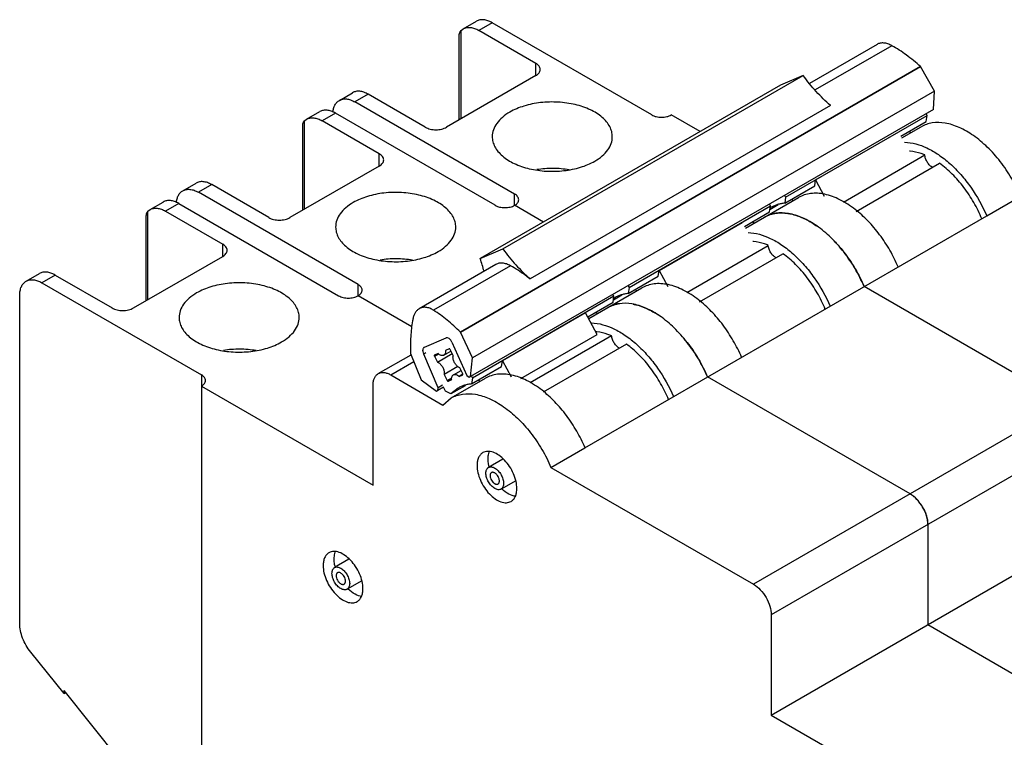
# Model space of a CAD drawing. Header units: millimetres. Extents: x 19 to 145, y 61 to 167.
# Tile 2 of 3: x 19 to 97, y 109 to 167. Entities that reach past the tile are written whole.
import ezdxf

# ---------------------------------------------------------------- set-up
doc = ezdxf.new("R2010")
doc.units = ezdxf.units.MM
doc.header["$LTSCALE"] = 14.809752
doc.layers.get('0').update_dxf_attribs({"linetype": 'CONTINUOUS'})

msp = doc.modelspace()

# ---------------------------------------------------------------- linework, layer by layer
at = {"color": 7, "linetype": 'Continuous'}
for p, q in [((54.085, 165.816), (55.146, 166.428)), ((56.396, 166.304), (55.335, 165.692)), ((69.159, 158.936), (56.396, 166.304)), ((53.774, 158.545), (53.774, 165.36)), ((53.922, 165.693), (54.085, 165.816)), ((53.922, 158.63), (53.922, 165.693)), ((59.896, 163.059), (55.335, 165.692)), ((87.171, 164.577), (81.763, 161.455)), ((88.346, 164.472), (82.21, 160.93)), ((59.896, 162.079), (59.896, 163.059)), ((53.863, 141.57), (90.644, 162.805)), ((90.65, 162.799), (53.869, 141.563)), ((90.65, 162.799), (90.642, 162.806)), ((91.763, 160.825), (90.65, 162.799)), ((59.896, 162.079), (52.754, 157.956)), ((57.263, 148.223), (81.269, 162.083)), ((81.269, 162.083), (79.454, 161.31)), ((44.186, 160.1), (45.246, 160.713)), ((46.496, 160.589), (45.436, 159.977)), ((51.057, 157.956), (46.496, 160.589)), ((91.763, 160.825), (54.842, 139.508)), ((79.454, 161.31), (55.448, 147.45)), ((91.673, 159.38), (91.763, 160.825)), ((58.199, 152.608), (45.436, 159.977)), ((41.569, 158.59), (42.63, 159.202)), ((43.88, 159.078), (42.819, 158.466)), ((56.643, 151.71), (43.88, 159.078)), ((91.673, 159.38), (54.671, 138.017)), ((83.437, 159.689), (59.431, 145.829)), ((91.169, 158.89), (91.089, 159.042)), ((41.406, 158.467), (41.569, 158.59)), ((41.406, 151.404), (41.406, 158.467)), ((47.38, 155.833), (42.819, 158.466)), ((73.029, 157.6), (70.715, 158.936)), ((79.855, 152.358), (91.169, 158.89)), ((89.079, 157.25), (91.096, 158.414)), ((91.096, 158.414), (91.169, 158.89)), ((41.259, 151.319), (41.259, 158.134)), ((82.258, 153.737), (88.905, 157.575)), ((89.156, 157.107), (90.684, 157.988)), ((89.862, 157.514), (89.7, 157.608)), ((47.38, 154.853), (47.38, 155.833)), ((84.471, 151.976), (90.983, 155.735)), ((85.501, 151.224), (92.159, 155.068)), ((47.38, 154.853), (40.239, 150.73)), ((31.67, 152.874), (32.731, 153.487)), ((82.187, 153.27), (82.258, 153.737)), ((82.258, 153.737), (82.95, 152.45)), ((33.981, 153.363), (32.92, 152.751)), ((45.683, 145.382), (32.92, 152.751)), ((38.541, 150.73), (33.981, 153.363)), ((79.783, 151.882), (82.187, 153.27)), ((29.054, 151.364), (30.114, 151.976)), ((58.199, 151.71), (58.199, 152.608)), ((76.641, 149.881), (80.89, 152.334)), ((79.775, 152.511), (79.855, 152.358)), ((79.855, 152.358), (79.783, 151.882)), ((80.446, 152.078), (80.375, 152.224)), ((95.927, 150.869), (98.649, 152.441)), ((28.89, 151.241), (29.054, 151.364)), ((28.89, 144.178), (28.89, 151.241)), ((31.364, 151.853), (30.304, 151.24)), ((30.304, 151.24), (34.865, 148.607)), ((31.364, 151.853), (44.128, 144.484)), ((60.513, 150.374), (58.199, 151.71)), ((67.339, 145.132), (78.653, 151.664)), ((76.564, 150.024), (78.581, 151.188)), ((78.653, 151.664), (78.573, 151.817)), ((78.581, 151.188), (78.653, 151.664)), ((79.269, 151.744), (78.607, 151.361)), ((28.743, 144.093), (28.743, 150.908)), ((63.809, 132.325), (95.927, 150.869)), ((69.742, 146.511), (76.389, 150.349)), ((77.346, 150.288), (77.184, 150.382)), ((34.865, 147.627), (34.865, 148.607)), ((55.448, 147.45), (57.263, 148.223)), ((71.956, 144.75), (78.467, 148.509)), ((27.723, 143.504), (34.865, 147.627)), ((72.985, 143.998), (79.643, 147.842)), ((56.695, 146.981), (50.576, 143.449)), ((57.87, 146.877), (51.716, 143.324)), ((69.671, 146.045), (69.742, 146.511)), ((69.742, 146.511), (70.434, 145.224)), ((88.84, 146.777), (88.856, 146.786)), ((19.154, 145.649), (20.215, 146.261)), ((21.465, 146.137), (20.404, 145.525)), ((21.465, 146.137), (26.026, 143.504)), ((67.267, 144.656), (69.671, 146.045)), ((20.404, 145.525), (33.168, 138.156)), ((45.683, 144.484), (45.683, 145.382)), ((64.125, 142.655), (68.375, 145.108)), ((67.259, 145.285), (67.339, 145.132)), ((67.339, 145.132), (67.267, 144.656)), ((67.931, 144.852), (67.859, 144.998)), ((102.328, 135.867), (86.133, 145.215)), ((18.636, 118.271), (18.636, 144.504)), ((49.974, 142.007), (45.683, 144.484)), ((66.137, 144.438), (54.824, 137.906)), ((66.137, 144.438), (66.057, 144.591)), ((66.065, 143.962), (66.137, 144.438)), ((66.753, 144.518), (66.091, 144.136)), ((64.048, 142.798), (66.065, 143.962)), ((63.873, 143.123), (57.227, 139.285)), ((64.806, 141.388), (63.873, 143.123)), ((64.83, 143.062), (64.668, 143.156)), ((114.843, 143.094), (89.811, 128.642)), ((51.005, 140.382), (52.72, 141.113)), ((53.869, 141.563), (53.863, 141.57)), ((54.842, 139.508), (53.869, 141.563)), ((58.691, 137.858), (64.806, 141.388)), ((65.951, 141.283), (59.44, 137.524)), ((50.987, 140.373), (51.005, 140.382)), ((52.964, 140.237), (52.677, 140.115)), ((53.286, 139.714), (53.037, 140.189)), ((53.185, 140.774), (54.374, 138.112)), ((67.127, 140.616), (60.47, 136.772)), ((116.253, 140.647), (78.705, 118.969)), ((47.3, 138.255), (49.924, 139.77)), ((49.885, 139.866), (50.733, 137.756)), ((51.105, 139.912), (50.936, 139.815)), ((52.083, 137.134), (50.936, 139.815)), ((51.784, 139.655), (52.106, 139.841)), ((51.784, 139.655), (52.034, 139.18)), ((51.789, 139.737), (51.787, 139.735)), ((52.077, 139.859), (51.789, 139.737)), ((52.034, 139.18), (53.21, 139.859)), ((52.54, 139.734), (53.105, 140.06)), ((54.671, 138.017), (54.842, 139.508)), ((76.324, 139.551), (76.34, 139.56)), ((48.297, 138.158), (50.143, 139.224)), ((53.657, 138.822), (52.555, 138.186)), ((53.302, 138.165), (53.913, 138.519)), ((54.057, 138.244), (53.808, 138.72)), ((54.751, 137.431), (57.155, 138.819)), ((57.155, 138.819), (57.227, 139.285)), ((57.227, 139.285), (57.919, 137.998)), ((33.168, 138.156), (33.168, 102.148)), ((48.297, 138.157), (52.468, 135.748)), ((50.733, 137.756), (51.949, 136.856)), ((52.555, 138.186), (52.805, 137.71)), ((52.805, 137.71), (53.177, 137.925)), ((52.878, 137.662), (53.162, 137.826)), ((52.878, 137.662), (53.165, 137.785)), ((53.137, 136.311), (55.859, 137.882)), ((54.068, 138.215), (53.765, 138.04)), ((53.765, 138.04), (54.052, 138.163)), ((54.055, 138.164), (54.052, 138.163)), ((54.052, 138.163), (54.055, 138.164)), ((54.374, 138.112), (54.564, 137.971)), ((54.564, 137.971), (54.671, 138.017)), ((54.745, 138.056), (54.824, 137.906)), ((54.824, 137.906), (54.751, 137.431)), ((55.415, 137.626), (55.343, 137.772)), ((89.811, 128.642), (73.617, 137.989)), ((33.168, 137.258), (46.885, 129.338)), ((46.885, 129.338), (46.885, 137.34)), ((52.512, 137.165), (52.056, 136.902)), ((52.056, 136.902), (52.083, 137.134)), ((52.426, 137.333), (52.083, 137.134)), ((52.666, 136.865), (52.512, 137.165)), ((54.238, 137.292), (53.099, 136.635)), ((53.681, 137.1), (53.099, 136.635)), ((51.949, 136.856), (52.056, 136.902)), ((52.468, 135.748), (53.137, 136.311)), ((53.099, 136.635), (52.666, 136.865)), ((70.895, 136.417), (70.88, 136.408)), ((61.102, 130.763), (63.809, 132.325)), ((78.705, 110.967), (116.253, 132.645)), ((57.251, 131.415), (56.108, 130.755)), ((61.102, 130.763), (77.294, 121.416)), ((58.281, 129.7), (57.108, 129.023)), ((89.81, 128.643), (77.294, 121.417)), ((91.221, 126.195), (91.221, 118.193)), ((44.948, 123.413), (43.805, 122.753)), ((45.978, 121.699), (44.805, 121.021)), ((78.705, 118.969), (78.705, 110.967)), ((91.221, 118.193), (104.999, 110.239)), ((22.181, 112.683), (19.52, 115.993)), ((22.181, 112.683), (22.181, 112.92)), ((27.067, 106.842), (22.181, 112.92)), ((22.181, 112.683), (22.311, 112.758)), ((78.705, 110.967), (92.412, 103.054))]:
    msp.add_line(p, q, dxfattribs=at)
for centre, radius, start, end in [((89.537, 152.933), 3.118, 85.00802, 85.97089), ((79.933, 149.437), 2.442, 120.00047, 122.5926), ((77.022, 145.707), 3.118, 85.00802, 85.97089), ((41.398, 142.627), 14.855, 14.86876, 18.946), ((67.418, 142.211), 2.442, 120.00047, 122.5926), ((59.479, 140.792), 9.59, 169.0168, 169.85065), ((65.58, 136.747), 7.428, 54.75202, 59.40856), ((64.506, 138.481), 3.118, 85.00802, 85.97089), ((62.759, 133.554), 11.704, 37.88441, 40.33544), ((87.88, 125.902), 3.378, 30.09753, 38.71135), ((89.29, 126.194), 1.931, 0.00955, 1.83323)]:
    msp.add_arc(centre, radius, start, end, dxfattribs=at)
msp.add_ellipse((52.921, 140.653), major_axis=(-0.203, 0.459), ratio=0.577915, start_param=-1.564712, end_param=-0.007804, dxfattribs=at)
for points, knots in [([(56.396, 166.304), (56.286, 166.368), (56.068, 166.471), (55.732, 166.552), (55.418, 166.545), (55.228, 166.476), (55.146, 166.428)], [0, 0, 0, 0, 0.289702, 0.549088, 0.782216, 1, 1, 1, 1]), ([(53.774, 165.36), (53.774, 165.418), (53.797, 165.545), (53.875, 165.648), (53.922, 165.693)], [0, 0, 0, 0, 0.47096, 1, 1, 1, 1]), ([(54.085, 165.816), (54.168, 165.863), (54.357, 165.932), (54.672, 165.94), (55.007, 165.859), (55.225, 165.755), (55.335, 165.692)], [0, 0, 0, 0, 0.21786, 0.450972, 0.710265, 1, 1, 1, 1]), ([(88.346, 164.472), (88.243, 164.53), (88.037, 164.625), (87.722, 164.697), (87.427, 164.687), (87.249, 164.621), (87.171, 164.577)], [0, 0, 0, 0, 0.288939, 0.547884, 0.781406, 1, 1, 1, 1]), ([(90.642, 162.806), (90.279, 163.132), (89.543, 163.731), (88.746, 164.248), (88.346, 164.472)], [0, 0, 0, 0, 0.515264, 1, 1, 1, 1]), ([(60.247, 162.569), (60.247, 162.615), (60.231, 162.71), (60.158, 162.843), (60.044, 162.963), (59.949, 163.028), (59.896, 163.059)], [0, 0, 0, 0, 0.217743, 0.450881, 0.710458, 1, 1, 1, 1]), ([(59.896, 162.079), (59.949, 162.109), (60.044, 162.175), (60.158, 162.295), (60.231, 162.428), (60.247, 162.523), (60.247, 162.569)], [0, 0, 0, 0, 0.289542, 0.549119, 0.782256, 1, 1, 1, 1]), ([(83.437, 159.689), (83.041, 160.038), (82.275, 160.801), (81.594, 161.64), (81.269, 162.083)], [0, 0, 0, 0, 0.48994, 1, 1, 1, 1]), ([(46.496, 160.589), (46.387, 160.652), (46.168, 160.756), (45.833, 160.837), (45.518, 160.829), (45.329, 160.76), (45.246, 160.713)], [0, 0, 0, 0, 0.289736, 0.549028, 0.782142, 1, 1, 1, 1]), ([(43.676, 159.149), (43.686, 159.254), (43.719, 159.455), (43.823, 159.728), (43.978, 159.95), (44.114, 160.059), (44.186, 160.1)], [0, 0, 0, 0, 0.284126, 0.541348, 0.776825, 1, 1, 1, 1]), ([(44.186, 160.1), (44.268, 160.148), (44.458, 160.217), (44.772, 160.225), (45.108, 160.144), (45.326, 160.04), (45.436, 159.977)], [0, 0, 0, 0, 0.217784, 0.450912, 0.710298, 1, 1, 1, 1]), ([(66.006, 157.199), (66.006, 157.336), (65.97, 157.616), (65.809, 158.021), (65.548, 158.404), (65.057, 158.897), (64.221, 159.406), (63.019, 159.807), (61.67, 159.997), (60.283, 159.958), (58.972, 159.696), (58.167, 159.364), (57.812, 159.159)], [0, 0, 0, 0, 0.042858, 0.087486, 0.135317, 0.187283, 0.304543, 0.438211, 0.582556, 0.729717, 0.871306, 1, 1, 1, 1]), ([(43.88, 159.078), (43.77, 159.142), (43.552, 159.246), (43.217, 159.327), (42.902, 159.319), (42.713, 159.25), (42.63, 159.202)], [0, 0, 0, 0, 0.289702, 0.549088, 0.782216, 1, 1, 1, 1]), ([(57.812, 159.159), (57.601, 159.037), (57.219, 158.774), (56.762, 158.294), (56.474, 157.763), (56.406, 157.382), (56.406, 157.199)], [0, 0, 0, 0, 0.289747, 0.54908, 0.782222, 1, 1, 1, 1]), ([(41.259, 158.134), (41.259, 158.192), (41.281, 158.319), (41.359, 158.422), (41.406, 158.467)], [0, 0, 0, 0, 0.47096, 1, 1, 1, 1]), ([(41.569, 158.59), (41.652, 158.637), (41.841, 158.706), (42.156, 158.714), (42.492, 158.633), (42.71, 158.529), (42.819, 158.466)], [0, 0, 0, 0, 0.21786, 0.450972, 0.710265, 1, 1, 1, 1]), ([(69.159, 158.936), (69.27, 158.872), (69.526, 158.779), (69.937, 158.734), (70.348, 158.779), (70.604, 158.872), (70.715, 158.936)], [0, 0, 0, 0, 0.237253, 0.500001, 0.762748, 1, 1, 1, 1]), ([(98.649, 152.441), (98.438, 152.935), (97.95, 153.895), (97.054, 155.215), (96.029, 156.367), (94.922, 157.296), (93.783, 157.959), (92.661, 158.324), (91.753, 158.354), (91.109, 158.198), (90.819, 158.067), (90.684, 157.988)], [0, 0, 0, 0, 0.150948, 0.301525, 0.446882, 0.582708, 0.705812, 0.81483, 0.91113, 0.956082, 1, 1, 1, 1]), ([(51.057, 157.956), (51.178, 157.886), (51.458, 157.785), (51.906, 157.736), (52.354, 157.785), (52.634, 157.886), (52.754, 157.956)], [0, 0, 0, 0, 0.237253, 0.500001, 0.762748, 1, 1, 1, 1]), ([(56.406, 157.199), (56.406, 157.063), (56.443, 156.783), (56.603, 156.378), (56.864, 155.995), (57.355, 155.502), (58.191, 154.993), (59.393, 154.592), (60.742, 154.402), (62.129, 154.441), (63.44, 154.703), (64.245, 155.035), (64.6, 155.24)], [0, 0, 0, 0, 0.042858, 0.087486, 0.135317, 0.187283, 0.304543, 0.438211, 0.582556, 0.729717, 0.871306, 1, 1, 1, 1]), ([(64.6, 155.24), (64.811, 155.362), (65.193, 155.625), (65.65, 156.105), (65.938, 156.636), (66.006, 157.017), (66.006, 157.199)], [0, 0, 0, 0, 0.289747, 0.54908, 0.782222, 1, 1, 1, 1]), ([(89.367, 156.758), (89.98, 156.746), (90.945, 156.455), (92.116, 155.766), (93.025, 155.044), (93.887, 154.165), (94.945, 152.816), (95.584, 151.67), (95.927, 150.869)], [0, 0, 0, 0, 0.19979, 0.316164, 0.442369, 0.576559, 0.716221, 1, 1, 1, 1]), ([(47.732, 155.343), (47.732, 155.389), (47.715, 155.484), (47.643, 155.617), (47.528, 155.737), (47.433, 155.803), (47.38, 155.833)], [0, 0, 0, 0, 0.217743, 0.450881, 0.710458, 1, 1, 1, 1]), ([(90.983, 155.735), (90.884, 155.777), (90.505, 155.921), (90.105, 156.013), (89.809, 156.039)], [0, 0, 0, 0, 0.264507, 1, 1, 1, 1]), ([(47.38, 154.853), (47.433, 154.884), (47.528, 154.949), (47.643, 155.069), (47.715, 155.202), (47.732, 155.297), (47.732, 155.343)], [0, 0, 0, 0, 0.289542, 0.549119, 0.782256, 1, 1, 1, 1]), ([(91.623, 154.737), (91.538, 154.777), (91.373, 154.899), (91.177, 155.143), (91.036, 155.428), (90.989, 155.635), (90.983, 155.735)], [0, 0, 0, 0, 0.229505, 0.489664, 0.755439, 1, 1, 1, 1]), ([(95.538, 150.62), (95.354, 151.07), (94.926, 151.946), (94.13, 153.154), (93.212, 154.213), (92.517, 154.811), (92.159, 155.068)], [0, 0, 0, 0, 0.257897, 0.516057, 0.765984, 1, 1, 1, 1]), ([(59.96, 154.59), (60.174, 154.624), (60.607, 154.674), (61.262, 154.696), (61.916, 154.665), (62.347, 154.609), (62.56, 154.572)], [0, 0, 0, 0, 0.248779, 0.500556, 0.752052, 1, 1, 1, 1]), ([(33.981, 153.363), (33.871, 153.426), (33.653, 153.53), (33.317, 153.611), (33.003, 153.603), (32.813, 153.534), (32.731, 153.487)], [0, 0, 0, 0, 0.289736, 0.549028, 0.782142, 1, 1, 1, 1]), ([(31.161, 151.923), (31.17, 152.028), (31.203, 152.229), (31.308, 152.502), (31.462, 152.724), (31.598, 152.833), (31.67, 152.874)], [0, 0, 0, 0, 0.284126, 0.541348, 0.776825, 1, 1, 1, 1]), ([(31.67, 152.874), (31.752, 152.922), (31.942, 152.991), (32.257, 152.999), (32.592, 152.918), (32.81, 152.814), (32.92, 152.751)], [0, 0, 0, 0, 0.217784, 0.450912, 0.710298, 1, 1, 1, 1]), ([(53.49, 149.974), (53.49, 150.11), (53.454, 150.39), (53.293, 150.795), (53.032, 151.178), (52.542, 151.671), (51.706, 152.18), (50.503, 152.581), (49.154, 152.771), (47.767, 152.732), (46.456, 152.47), (45.651, 152.138), (45.296, 151.933)], [0, 0, 0, 0, 0.042858, 0.087486, 0.135317, 0.187283, 0.304543, 0.438211, 0.582556, 0.729717, 0.871306, 1, 1, 1, 1]), ([(85.418, 151.378), (85.035, 151.676), (84.264, 152.179), (83.216, 152.575), (82.416, 152.686), (81.865, 152.671), (81.351, 152.559), (81.036, 152.419), (80.89, 152.334)], [0, 0, 0, 0, 0.297904, 0.560469, 0.679148, 0.790612, 0.896715, 1, 1, 1, 1]), ([(31.364, 151.853), (31.255, 151.916), (31.036, 152.02), (30.701, 152.101), (30.386, 152.093), (30.197, 152.024), (30.114, 151.976)], [0, 0, 0, 0, 0.289702, 0.549088, 0.782216, 1, 1, 1, 1]), ([(45.296, 151.933), (45.086, 151.812), (44.703, 151.548), (44.247, 151.068), (43.958, 150.537), (43.89, 150.156), (43.89, 149.974)], [0, 0, 0, 0, 0.289747, 0.54908, 0.782222, 1, 1, 1, 1]), ([(58.521, 152.159), (58.521, 152.201), (58.506, 152.288), (58.44, 152.41), (58.335, 152.52), (58.247, 152.58), (58.199, 152.608)], [0, 0, 0, 0, 0.217743, 0.450881, 0.710458, 1, 1, 1, 1]), ([(58.199, 151.71), (58.247, 151.738), (58.335, 151.798), (58.44, 151.908), (58.506, 152.03), (58.521, 152.117), (58.521, 152.159)], [0, 0, 0, 0, 0.289542, 0.549119, 0.782256, 1, 1, 1, 1]), ([(28.89, 151.241), (28.843, 151.195), (28.765, 151.093), (28.743, 150.966), (28.743, 150.908)], [0, 0, 0, 0, 0.528865, 1, 1, 1, 1]), ([(29.054, 151.364), (29.136, 151.412), (29.326, 151.48), (29.64, 151.488), (29.976, 151.407), (30.194, 151.303), (30.304, 151.24)], [0, 0, 0, 0, 0.217861, 0.450972, 0.710265, 1, 1, 1, 1]), ([(56.643, 151.71), (56.754, 151.646), (57.011, 151.553), (57.421, 151.508), (57.832, 151.553), (58.089, 151.646), (58.199, 151.71)], [0, 0, 0, 0, 0.237253, 0.500001, 0.762748, 1, 1, 1, 1]), ([(86.133, 145.215), (85.922, 145.709), (85.434, 146.67), (84.539, 147.989), (83.513, 149.141), (82.406, 150.07), (81.267, 150.733), (80.145, 151.098), (79.238, 151.128), (78.594, 150.972), (78.303, 150.841), (78.168, 150.763)], [0, 0, 0, 0, 0.150948, 0.301525, 0.446882, 0.582708, 0.705812, 0.81483, 0.91113, 0.956082, 1, 1, 1, 1]), ([(79.783, 151.882), (79.687, 151.874), (79.497, 151.847), (79.221, 151.778), (78.958, 151.681), (78.792, 151.598), (78.712, 151.552)], [0, 0, 0, 0, 0.256936, 0.508053, 0.75507, 1, 1, 1, 1]), ([(79.121, 151.08), (79.187, 151.088), (79.464, 151.114), (79.745, 151.102), (79.954, 151.075)], [0, 0, 0, 0, 0.242049, 1, 1, 1, 1]), ([(88.856, 146.786), (88.661, 147.242), (88.215, 148.131), (87.403, 149.366), (86.475, 150.464), (85.778, 151.098), (85.418, 151.378)], [0, 0, 0, 0, 0.256891, 0.513836, 0.763683, 1, 1, 1, 1]), ([(38.541, 150.73), (38.662, 150.66), (38.942, 150.559), (39.39, 150.51), (39.838, 150.559), (40.118, 150.66), (40.239, 150.73)], [0, 0, 0, 0, 0.237253, 0.500001, 0.762748, 1, 1, 1, 1]), ([(78.168, 150.763), (78.312, 150.846), (78.621, 150.984), (78.952, 151.058), (79.121, 151.08)], [0, 0, 0, 0, 0.493467, 1, 1, 1, 1]), ([(79.954, 151.075), (80.06, 151.061), (80.505, 150.983), (80.936, 150.833), (81.251, 150.692)], [0, 0, 0, 0, 0.23653, 1, 1, 1, 1]), ([(81.251, 150.692), (81.298, 150.671), (81.49, 150.581), (81.678, 150.481), (81.816, 150.401)], [0, 0, 0, 0, 0.244607, 1, 1, 1, 1]), ([(81.816, 150.401), (81.864, 150.374), (82.057, 150.259), (82.244, 150.136), (82.382, 150.039)], [0, 0, 0, 0, 0.245156, 1, 1, 1, 1]), ([(43.89, 149.974), (43.89, 149.837), (43.927, 149.557), (44.088, 149.152), (44.348, 148.769), (44.839, 148.276), (45.675, 147.767), (46.877, 147.366), (48.227, 147.176), (49.613, 147.215), (50.925, 147.477), (51.729, 147.809), (52.084, 148.014)], [0, 0, 0, 0, 0.042858, 0.087486, 0.135317, 0.187283, 0.304543, 0.438211, 0.582556, 0.729717, 0.871306, 1, 1, 1, 1]), ([(52.084, 148.014), (52.295, 148.136), (52.677, 148.399), (53.134, 148.879), (53.423, 149.41), (53.49, 149.791), (53.49, 149.974)], [0, 0, 0, 0, 0.289747, 0.54908, 0.782222, 1, 1, 1, 1]), ([(76.851, 149.532), (77.464, 149.52), (78.43, 149.229), (79.6, 148.54), (80.509, 147.818), (81.371, 146.939), (82.429, 145.59), (83.069, 144.444), (83.411, 143.643)], [0, 0, 0, 0, 0.19979, 0.316164, 0.442369, 0.576559, 0.716221, 1, 1, 1, 1]), ([(78.467, 148.509), (78.368, 148.551), (77.989, 148.695), (77.59, 148.788), (77.293, 148.813)], [0, 0, 0, 0, 0.264507, 1, 1, 1, 1]), ([(83.679, 148.924), (83.752, 148.849), (84.043, 148.542), (84.317, 148.218), (84.512, 147.967)], [0, 0, 0, 0, 0.246244, 1, 1, 1, 1]), ([(35.216, 148.117), (35.216, 148.163), (35.199, 148.258), (35.127, 148.391), (35.013, 148.511), (34.917, 148.577), (34.865, 148.607)], [0, 0, 0, 0, 0.217743, 0.450881, 0.710458, 1, 1, 1, 1]), ([(34.865, 147.627), (34.917, 147.658), (35.013, 147.723), (35.127, 147.843), (35.199, 147.976), (35.216, 148.071), (35.216, 148.117)], [0, 0, 0, 0, 0.289542, 0.549119, 0.782256, 1, 1, 1, 1]), ([(57.263, 148.223), (57.588, 147.78), (58.269, 146.941), (59.035, 146.179), (59.431, 145.829)], [0, 0, 0, 0, 0.51006, 1, 1, 1, 1]), ([(79.107, 147.511), (79.022, 147.551), (78.858, 147.674), (78.662, 147.917), (78.52, 148.202), (78.473, 148.409), (78.467, 148.509)], [0, 0, 0, 0, 0.229505, 0.489664, 0.755439, 1, 1, 1, 1]), ([(84.512, 147.967), (84.84, 147.546), (85.439, 146.66), (85.923, 145.706), (86.133, 145.215)], [0, 0, 0, 0, 0.499444, 1, 1, 1, 1]), ([(47.444, 147.364), (47.658, 147.398), (48.091, 147.448), (48.746, 147.47), (49.4, 147.439), (49.832, 147.383), (50.044, 147.346)], [0, 0, 0, 0, 0.248779, 0.500556, 0.752052, 1, 1, 1, 1]), ([(83.022, 143.394), (82.839, 143.844), (82.411, 144.72), (81.614, 145.928), (80.696, 146.987), (80.001, 147.585), (79.643, 147.842)], [0, 0, 0, 0, 0.257897, 0.516057, 0.765984, 1, 1, 1, 1]), ([(57.87, 146.877), (57.766, 146.935), (57.561, 147.029), (57.246, 147.101), (56.95, 147.091), (56.773, 147.026), (56.695, 146.981)], [0, 0, 0, 0, 0.288939, 0.547884, 0.781406, 1, 1, 1, 1]), ([(59.431, 145.829), (59.303, 145.929), (58.803, 146.307), (58.276, 146.649), (57.87, 146.877)], [0, 0, 0, 0, 0.258195, 1, 1, 1, 1]), ([(18.636, 144.504), (18.636, 144.631), (18.656, 144.872), (18.753, 145.203), (18.917, 145.471), (19.072, 145.601), (19.154, 145.649)], [0, 0, 0, 0, 0.289703, 0.54909, 0.782217, 1, 1, 1, 1]), ([(19.154, 145.649), (19.237, 145.696), (19.426, 145.765), (19.741, 145.773), (20.076, 145.692), (20.295, 145.588), (20.404, 145.525)], [0, 0, 0, 0, 0.217784, 0.450912, 0.710298, 1, 1, 1, 1]), ([(21.465, 146.137), (21.355, 146.2), (21.137, 146.304), (20.802, 146.385), (20.487, 146.377), (20.297, 146.309), (20.215, 146.261)], [0, 0, 0, 0, 0.289736, 0.549028, 0.782142, 1, 1, 1, 1]), ([(40.975, 142.748), (40.975, 142.884), (40.938, 143.164), (40.777, 143.569), (40.517, 143.952), (40.026, 144.445), (39.19, 144.954), (37.988, 145.355), (36.638, 145.545), (35.251, 145.507), (33.94, 145.244), (33.136, 144.912), (32.78, 144.707)], [0, 0, 0, 0, 0.042858, 0.087486, 0.135317, 0.187283, 0.304543, 0.438211, 0.582556, 0.729717, 0.871306, 1, 1, 1, 1]), ([(46.005, 144.933), (46.005, 144.975), (45.99, 145.062), (45.924, 145.184), (45.819, 145.294), (45.732, 145.354), (45.683, 145.382)], [0, 0, 0, 0, 0.217743, 0.450881, 0.710458, 1, 1, 1, 1]), ([(45.683, 144.484), (45.732, 144.512), (45.819, 144.572), (45.924, 144.682), (45.99, 144.804), (46.005, 144.891), (46.005, 144.933)], [0, 0, 0, 0, 0.289542, 0.549119, 0.782256, 1, 1, 1, 1]), ([(72.903, 144.152), (72.519, 144.45), (71.749, 144.953), (70.7, 145.349), (69.901, 145.461), (69.35, 145.445), (68.835, 145.333), (68.521, 145.193), (68.375, 145.108)], [0, 0, 0, 0, 0.297904, 0.560469, 0.679148, 0.790612, 0.896715, 1, 1, 1, 1]), ([(32.78, 144.707), (32.57, 144.586), (32.188, 144.322), (31.731, 143.842), (31.442, 143.312), (31.375, 142.93), (31.375, 142.748)], [0, 0, 0, 0, 0.289747, 0.54908, 0.782222, 1, 1, 1, 1]), ([(44.128, 144.484), (44.238, 144.42), (44.495, 144.327), (44.905, 144.282), (45.316, 144.327), (45.573, 144.42), (45.683, 144.484)], [0, 0, 0, 0, 0.237253, 0.500001, 0.762748, 1, 1, 1, 1]), ([(67.267, 144.656), (67.171, 144.648), (66.981, 144.621), (66.705, 144.553), (66.442, 144.455), (66.277, 144.372), (66.197, 144.326)], [0, 0, 0, 0, 0.256936, 0.508053, 0.75507, 1, 1, 1, 1]), ([(76.34, 139.56), (76.145, 140.016), (75.699, 140.906), (74.888, 142.14), (73.959, 143.238), (73.263, 143.872), (72.903, 144.152)], [0, 0, 0, 0, 0.256891, 0.513836, 0.763683, 1, 1, 1, 1]), ([(26.026, 143.504), (26.146, 143.434), (26.426, 143.333), (26.874, 143.284), (27.322, 143.333), (27.602, 143.434), (27.723, 143.504)], [0, 0, 0, 0, 0.237253, 0.500001, 0.762748, 1, 1, 1, 1]), ([(50.576, 143.449), (50.511, 143.411), (50.388, 143.315), (50.241, 143.123), (50.129, 142.887), (50.082, 142.712), (50.064, 142.62)], [0, 0, 0, 0, 0.223238, 0.46027, 0.718078, 1, 1, 1, 1]), ([(51.716, 143.324), (51.619, 143.385), (51.424, 143.486), (51.119, 143.565), (50.829, 143.558), (50.653, 143.493), (50.576, 143.449)], [0, 0, 0, 0, 0.286506, 0.543339, 0.777009, 1, 1, 1, 1]), ([(53.863, 141.57), (53.528, 141.911), (52.846, 142.539), (52.095, 143.086), (51.716, 143.324)], [0, 0, 0, 0, 0.516372, 1, 1, 1, 1]), ([(73.617, 137.989), (73.406, 138.483), (72.919, 139.444), (72.023, 140.763), (70.998, 141.915), (69.891, 142.844), (68.752, 143.507), (67.629, 143.872), (66.722, 143.902), (66.078, 143.747), (65.788, 143.615), (65.652, 143.537)], [0, 0, 0, 0, 0.150947, 0.301525, 0.446881, 0.582708, 0.705813, 0.814831, 0.91113, 0.956082, 1, 1, 1, 1]), ([(65.652, 143.537), (65.796, 143.62), (66.105, 143.758), (66.436, 143.832), (66.605, 143.854)], [0, 0, 0, 0, 0.493467, 1, 1, 1, 1]), ([(67.682, 143.809), (67.769, 143.792), (68.129, 143.709), (68.479, 143.581), (68.735, 143.466)], [0, 0, 0, 0, 0.239066, 1, 1, 1, 1]), ([(68.735, 143.466), (68.787, 143.442), (69, 143.343), (69.207, 143.231), (69.36, 143.141)], [0, 0, 0, 0, 0.244076, 1, 1, 1, 1]), ([(31.375, 142.748), (31.375, 142.611), (31.411, 142.331), (31.572, 141.926), (31.832, 141.543), (32.323, 141.051), (33.159, 140.541), (34.362, 140.14), (35.711, 139.95), (37.098, 139.989), (38.409, 140.251), (39.213, 140.583), (39.569, 140.788)], [0, 0, 0, 0, 0.042858, 0.087486, 0.135317, 0.187283, 0.304543, 0.438211, 0.582556, 0.729717, 0.871306, 1, 1, 1, 1]), ([(39.569, 140.788), (39.779, 140.91), (40.161, 141.173), (40.618, 141.653), (40.907, 142.184), (40.975, 142.565), (40.975, 142.748)], [0, 0, 0, 0, 0.289747, 0.54908, 0.782222, 1, 1, 1, 1]), ([(50.039, 142.482), (49.964, 142.065), (49.867, 141.193), (49.865, 140.317), (49.885, 139.866)], [0, 0, 0, 0, 0.484337, 1, 1, 1, 1]), ([(64.335, 142.306), (64.949, 142.294), (65.914, 142.003), (67.084, 141.314), (67.993, 140.592), (68.855, 139.713), (69.913, 138.364), (70.553, 137.218), (70.895, 136.417)], [0, 0, 0, 0, 0.19979, 0.316164, 0.442369, 0.576559, 0.716221, 1, 1, 1, 1]), ([(65.951, 141.283), (65.852, 141.325), (65.474, 141.469), (65.074, 141.562), (64.777, 141.588)], [0, 0, 0, 0, 0.264507, 1, 1, 1, 1]), ([(66.591, 140.285), (66.506, 140.326), (66.342, 140.448), (66.146, 140.691), (66.005, 140.976), (65.957, 141.183), (65.951, 141.283)], [0, 0, 0, 0, 0.229505, 0.489664, 0.755439, 1, 1, 1, 1]), ([(34.928, 140.138), (35.142, 140.172), (35.576, 140.222), (36.23, 140.244), (36.884, 140.213), (37.316, 140.157), (37.529, 140.12)], [0, 0, 0, 0, 0.248779, 0.500556, 0.752052, 1, 1, 1, 1]), ([(50.936, 139.815), (50.909, 139.878), (50.872, 140.003), (50.869, 140.135), (50.879, 140.194)], [0, 0, 0, 0, 0.530365, 1, 1, 1, 1]), ([(50.879, 140.194), (50.886, 140.232), (50.903, 140.287), (50.947, 140.344), (50.973, 140.365), (50.987, 140.373)], [0, 0, 0, 0, 0.53989, 0.777028, 1, 1, 1, 1]), ([(52.677, 140.115), (52.677, 140.109), (52.679, 140.085), (52.68, 140.062), (52.68, 140.044)], [0, 0, 0, 0, 0.255477, 1, 1, 1, 1]), ([(53.037, 140.189), (53.035, 140.193), (53.03, 140.202), (53.02, 140.215), (53.007, 140.227), (52.992, 140.236), (52.977, 140.24), (52.968, 140.239), (52.964, 140.237)], [0, 0, 0, 0, 0.152025, 0.302164, 0.514096, 0.70211, 0.862409, 1, 1, 1, 1]), ([(70.506, 136.168), (70.323, 136.618), (69.895, 137.494), (69.099, 138.702), (68.18, 139.762), (67.486, 140.359), (67.127, 140.616)], [0, 0, 0, 0, 0.257897, 0.516057, 0.765984, 1, 1, 1, 1]), ([(71.997, 140.741), (72.324, 140.32), (72.924, 139.434), (73.408, 138.48), (73.617, 137.989)], [0, 0, 0, 0, 0.499444, 1, 1, 1, 1]), ([(51.787, 139.735), (51.784, 139.734), (51.78, 139.73), (51.773, 139.719), (51.772, 139.709), (51.772, 139.702)], [0, 0, 0, 0, 0.218538, 0.452389, 1, 1, 1, 1]), ([(51.772, 139.702), (51.772, 139.698), (51.773, 139.682), (51.779, 139.666), (51.784, 139.655)], [0, 0, 0, 0, 0.229668, 1, 1, 1, 1]), ([(52.54, 139.734), (52.525, 139.725), (52.493, 139.711), (52.44, 139.702), (52.383, 139.702), (52.3, 139.718), (52.192, 139.767), (52.115, 139.825), (52.077, 139.859)], [0, 0, 0, 0, 0.100828, 0.205, 0.315338, 0.433856, 0.6985, 1, 1, 1, 1]), ([(52.68, 140.044), (52.68, 140.01), (52.675, 139.944), (52.649, 139.855), (52.604, 139.782), (52.562, 139.747), (52.54, 139.734)], [0, 0, 0, 0, 0.289766, 0.54907, 0.782222, 1, 1, 1, 1]), ([(53.27, 139.579), (53.27, 139.591), (53.271, 139.636), (53.277, 139.681), (53.286, 139.714)], [0, 0, 0, 0, 0.26399, 1, 1, 1, 1]), ([(53.808, 138.72), (53.772, 138.735), (53.701, 138.775), (53.603, 138.856), (53.511, 138.955), (53.429, 139.07), (53.361, 139.194), (53.31, 139.324), (53.278, 139.452), (53.27, 139.538), (53.27, 139.579)], [0, 0, 0, 0, 0.109143, 0.229294, 0.357911, 0.491622, 0.626523, 0.758596, 0.884138, 1, 1, 1, 1]), ([(52.034, 139.18), (52.069, 139.164), (52.14, 139.124), (52.239, 139.044), (52.331, 138.944), (52.413, 138.83), (52.481, 138.705), (52.532, 138.576), (52.564, 138.447), (52.572, 138.362), (52.572, 138.321)], [0, 0, 0, 0, 0.109143, 0.229294, 0.357911, 0.491622, 0.626523, 0.758596, 0.884138, 1, 1, 1, 1]), ([(33.49, 137.707), (33.49, 137.749), (33.474, 137.836), (33.408, 137.958), (33.303, 138.068), (33.216, 138.128), (33.168, 138.156)], [0, 0, 0, 0, 0.217743, 0.450881, 0.710458, 1, 1, 1, 1]), ([(46.885, 137.34), (46.885, 137.441), (46.901, 137.634), (46.979, 137.899), (47.11, 138.113), (47.234, 138.217), (47.3, 138.255)], [0, 0, 0, 0, 0.289715, 0.549097, 0.782219, 1, 1, 1, 1]), ([(47.3, 138.255), (47.366, 138.293), (47.517, 138.348), (47.768, 138.355), (48.035, 138.291), (48.209, 138.208), (48.297, 138.157)], [0, 0, 0, 0, 0.217845, 0.450972, 0.71031, 1, 1, 1, 1]), ([(52.572, 138.321), (52.572, 138.309), (52.571, 138.263), (52.564, 138.218), (52.555, 138.186)], [0, 0, 0, 0, 0.263991, 1, 1, 1, 1]), ([(53.161, 137.856), (53.161, 137.89), (53.167, 137.955), (53.193, 138.045), (53.238, 138.117), (53.279, 138.153), (53.302, 138.165)], [0, 0, 0, 0, 0.289766, 0.54907, 0.782222, 1, 1, 1, 1]), ([(53.165, 137.785), (53.165, 137.791), (53.162, 137.814), (53.161, 137.838), (53.161, 137.856)], [0, 0, 0, 0, 0.255477, 1, 1, 1, 1]), ([(53.302, 138.165), (53.316, 138.174), (53.349, 138.188), (53.402, 138.198), (53.459, 138.197), (53.542, 138.181), (53.649, 138.133), (53.727, 138.075), (53.765, 138.04)], [0, 0, 0, 0, 0.100829, 0.205001, 0.315339, 0.433857, 0.6985, 1, 1, 1, 1]), ([(54.055, 138.164), (54.057, 138.166), (54.062, 138.169), (54.069, 138.18), (54.07, 138.191), (54.07, 138.198)], [0, 0, 0, 0, 0.218537, 0.452387, 1, 1, 1, 1]), ([(54.07, 138.198), (54.07, 138.201), (54.069, 138.218), (54.063, 138.233), (54.057, 138.244)], [0, 0, 0, 0, 0.229668, 1, 1, 1, 1]), ([(60.387, 136.926), (60.003, 137.224), (59.233, 137.727), (58.184, 138.124), (57.385, 138.235), (56.834, 138.219), (56.319, 138.107), (56.005, 137.967), (55.859, 137.882)], [0, 0, 0, 0, 0.297904, 0.560469, 0.679148, 0.790612, 0.896715, 1, 1, 1, 1]), ([(33.168, 137.258), (33.216, 137.286), (33.303, 137.346), (33.408, 137.456), (33.474, 137.578), (33.49, 137.665), (33.49, 137.707)], [0, 0, 0, 0, 0.289542, 0.549119, 0.782256, 1, 1, 1, 1]), ([(52.805, 137.71), (52.807, 137.706), (52.812, 137.698), (52.822, 137.685), (52.834, 137.673), (52.85, 137.663), (52.864, 137.659), (52.874, 137.66), (52.878, 137.662)], [0, 0, 0, 0, 0.152022, 0.302159, 0.514089, 0.702104, 0.862407, 1, 1, 1, 1]), ([(54.751, 137.431), (54.655, 137.422), (54.465, 137.395), (54.189, 137.327), (53.927, 137.229), (53.761, 137.146), (53.681, 137.1)], [0, 0, 0, 0, 0.256936, 0.508053, 0.75507, 1, 1, 1, 1]), ([(53.137, 136.311), (53.272, 136.389), (53.562, 136.521), (54.206, 136.676), (55.114, 136.646), (56.236, 136.281), (57.375, 135.618), (58.482, 134.689), (59.507, 133.537), (60.403, 132.218), (60.891, 131.257), (61.102, 130.763)], [0, 0, 0, 0, 0.043918, 0.08887, 0.185169, 0.294187, 0.417292, 0.553119, 0.698475, 0.849052, 1, 1, 1, 1]), ([(63.824, 132.334), (63.629, 132.79), (63.184, 133.68), (62.372, 134.914), (61.444, 136.012), (60.747, 136.646), (60.387, 136.926)], [0, 0, 0, 0, 0.256891, 0.513836, 0.763683, 1, 1, 1, 1]), ([(55.66, 131.94), (55.586, 131.897), (55.447, 131.78), (55.299, 131.539), (55.211, 131.241), (55.194, 131.024), (55.194, 130.91)], [0, 0, 0, 0, 0.217766, 0.450897, 0.71037, 1, 1, 1, 1]), ([(58.376, 129.073), (58.376, 129.265), (58.322, 129.669), (58.121, 130.263), (57.812, 130.835), (57.419, 131.338), (56.974, 131.732), (56.571, 131.953), (56.256, 132.036), (56.04, 132.052), (55.838, 132.023), (55.715, 131.972), (55.66, 131.94)], [0, 0, 0, 0, 0.128689, 0.27028, 0.417432, 0.561773, 0.695446, 0.81271, 0.864675, 0.912509, 0.957139, 1, 1, 1, 1]), ([(56.078, 131.42), (56.078, 131.471), (56.085, 131.659), (56.12, 131.847), (56.167, 131.976)], [0, 0, 0, 0, 0.267726, 1, 1, 1, 1]), ([(55.194, 130.91), (55.194, 130.718), (55.248, 130.313), (55.449, 129.719), (55.758, 129.147), (56.151, 128.644), (56.596, 128.25), (56.999, 128.03), (57.314, 127.946), (57.53, 127.93), (57.732, 127.96), (57.855, 128.011), (57.91, 128.043)], [0, 0, 0, 0, 0.128689, 0.27028, 0.417432, 0.561773, 0.695446, 0.81271, 0.864675, 0.912509, 0.957139, 1, 1, 1, 1]), ([(55.901, 130.298), (55.901, 130.348), (55.909, 130.445), (55.948, 130.577), (56.004, 130.668), (56.06, 130.724), (56.092, 130.746), (56.108, 130.755)], [0, 0, 0, 0, 0.289581, 0.548635, 0.781637, 0.891838, 1, 1, 1, 1]), ([(56.143, 130.861), (56.133, 130.909), (56.096, 131.093), (56.078, 131.281), (56.078, 131.42)], [0, 0, 0, 0, 0.261464, 1, 1, 1, 1]), ([(56.108, 130.755), (56.125, 130.765), (56.159, 130.781), (56.236, 130.802), (56.343, 130.805), (56.477, 130.773), (56.564, 130.731), (56.608, 130.706)], [0, 0, 0, 0, 0.108162, 0.218364, 0.451367, 0.71042, 1, 1, 1, 1]), ([(56.608, 130.706), (56.657, 130.678), (56.752, 130.611), (56.884, 130.488), (57.005, 130.342), (57.111, 130.18), (57.199, 130.006), (57.264, 129.829), (57.305, 129.653), (57.315, 129.537), (57.315, 129.481)], [0, 0, 0, 0, 0.114155, 0.237326, 0.366975, 0.499999, 0.633023, 0.762672, 0.885844, 1, 1, 1, 1]), ([(56.608, 129.073), (56.56, 129.101), (56.464, 129.168), (56.333, 129.291), (56.211, 129.436), (56.105, 129.599), (56.018, 129.772), (55.952, 129.95), (55.911, 130.125), (55.901, 130.242), (55.901, 130.298)], [0, 0, 0, 0, 0.114155, 0.237326, 0.366975, 0.499999, 0.633023, 0.762672, 0.885844, 1, 1, 1, 1]), ([(56.346, 130.344), (56.328, 130.334), (56.296, 130.307), (56.262, 130.25), (56.241, 130.181), (56.237, 130.13), (56.237, 130.104)], [0, 0, 0, 0, 0.217774, 0.45093, 0.710224, 1, 1, 1, 1]), ([(56.237, 130.104), (56.237, 130.074), (56.242, 130.013), (56.272, 129.888), (56.339, 129.734), (56.439, 129.598), (56.533, 129.51), (56.583, 129.475), (56.608, 129.461)], [0, 0, 0, 0, 0.114249, 0.237549, 0.500001, 0.762453, 0.885752, 1, 1, 1, 1]), ([(56.608, 130.318), (56.585, 130.331), (56.539, 130.353), (56.469, 130.37), (56.403, 130.368), (56.363, 130.354), (56.346, 130.344)], [0, 0, 0, 0, 0.289775, 0.549069, 0.782225, 1, 1, 1, 1]), ([(56.979, 129.675), (56.979, 129.704), (56.974, 129.765), (56.945, 129.891), (56.877, 130.044), (56.778, 130.18), (56.684, 130.268), (56.634, 130.303), (56.608, 130.318)], [0, 0, 0, 0, 0.114249, 0.237549, 0.500001, 0.762453, 0.885752, 1, 1, 1, 1]), ([(56.608, 129.461), (56.631, 129.447), (56.677, 129.425), (56.748, 129.408), (56.814, 129.41), (56.853, 129.425), (56.871, 129.435)], [0, 0, 0, 0, 0.289775, 0.549069, 0.782225, 1, 1, 1, 1]), ([(57.108, 129.023), (57.092, 129.014), (57.057, 128.997), (56.981, 128.976), (56.874, 128.973), (56.739, 129.006), (56.652, 129.047), (56.608, 129.073)], [0, 0, 0, 0, 0.108162, 0.218364, 0.451367, 0.71042, 1, 1, 1, 1]), ([(56.871, 129.435), (56.888, 129.445), (56.92, 129.472), (56.955, 129.528), (56.975, 129.598), (56.979, 129.648), (56.979, 129.675)], [0, 0, 0, 0, 0.217774, 0.45093, 0.710224, 1, 1, 1, 1]), ([(57.315, 129.481), (57.315, 129.43), (57.308, 129.334), (57.269, 129.202), (57.213, 129.11), (57.156, 129.055), (57.125, 129.033), (57.108, 129.023)], [0, 0, 0, 0, 0.289581, 0.548635, 0.781637, 0.891838, 1, 1, 1, 1]), ([(57.91, 128.043), (57.984, 128.086), (58.123, 128.202), (58.271, 128.444), (58.359, 128.742), (58.376, 128.959), (58.376, 129.073)], [0, 0, 0, 0, 0.217766, 0.450897, 0.71037, 1, 1, 1, 1]), ([(58.294, 128.451), (58.103, 128.467), (57.694, 128.612), (57.355, 128.871), (57.188, 129.029)], [0, 0, 0, 0, 0.454245, 1, 1, 1, 1]), ([(91.221, 126.195), (91.221, 126.426), (91.134, 126.915), (90.832, 127.601), (90.39, 128.207), (90.01, 128.526), (89.81, 128.642)], [0, 0, 0, 0, 0.237208, 0.499923, 0.76271, 1, 1, 1, 1]), ([(89.812, 128.641), (89.836, 128.627), (89.933, 128.568), (90.025, 128.501), (90.091, 128.446)], [0, 0, 0, 0, 0.241304, 1, 1, 1, 1]), ([(90.091, 128.446), (90.129, 128.416), (90.282, 128.284), (90.42, 128.135), (90.516, 128.015)], [0, 0, 0, 0, 0.241373, 1, 1, 1, 1]), ([(90.802, 127.596), (90.825, 127.558), (90.91, 127.405), (90.983, 127.245), (91.031, 127.123)], [0, 0, 0, 0, 0.251864, 1, 1, 1, 1]), ([(91.031, 127.123), (91.059, 127.049), (91.157, 126.77), (91.213, 126.474), (91.22, 126.256)], [0, 0, 0, 0, 0.264557, 1, 1, 1, 1]), ([(43.356, 123.938), (43.282, 123.895), (43.143, 123.778), (42.995, 123.537), (42.908, 123.239), (42.89, 123.022), (42.89, 122.908)], [0, 0, 0, 0, 0.217766, 0.450897, 0.71037, 1, 1, 1, 1]), ([(46.072, 121.071), (46.072, 121.263), (46.018, 121.668), (45.818, 122.261), (45.508, 122.833), (45.115, 123.337), (44.67, 123.73), (44.268, 123.951), (43.953, 124.034), (43.736, 124.05), (43.534, 124.021), (43.412, 123.97), (43.356, 123.938)], [0, 0, 0, 0, 0.128689, 0.27028, 0.417432, 0.561773, 0.695446, 0.81271, 0.864675, 0.912509, 0.957139, 1, 1, 1, 1]), ([(43.774, 123.418), (43.774, 123.469), (43.781, 123.657), (43.816, 123.845), (43.864, 123.974)], [0, 0, 0, 0, 0.267726, 1, 1, 1, 1]), ([(42.89, 122.908), (42.89, 122.716), (42.944, 122.311), (43.145, 121.718), (43.454, 121.146), (43.848, 120.642), (44.292, 120.248), (44.695, 120.028), (45.01, 119.944), (45.227, 119.928), (45.429, 119.958), (45.551, 120.009), (45.606, 120.041)], [0, 0, 0, 0, 0.128689, 0.27028, 0.417432, 0.561773, 0.695446, 0.81271, 0.864675, 0.912509, 0.957139, 1, 1, 1, 1]), ([(43.84, 122.859), (43.829, 122.907), (43.793, 123.091), (43.774, 123.279), (43.774, 123.418)], [0, 0, 0, 0, 0.261464, 1, 1, 1, 1]), ([(43.805, 122.753), (43.821, 122.763), (43.856, 122.779), (43.932, 122.8), (44.039, 122.803), (44.173, 122.771), (44.261, 122.729), (44.305, 122.704)], [0, 0, 0, 0, 0.108162, 0.218364, 0.451367, 0.71042, 1, 1, 1, 1]), ([(43.597, 122.296), (43.597, 122.346), (43.605, 122.443), (43.644, 122.575), (43.7, 122.666), (43.757, 122.722), (43.788, 122.744), (43.805, 122.753)], [0, 0, 0, 0, 0.289581, 0.548635, 0.781637, 0.891838, 1, 1, 1, 1]), ([(44.305, 121.071), (44.256, 121.099), (44.161, 121.166), (44.029, 121.289), (43.908, 121.434), (43.801, 121.597), (43.714, 121.77), (43.648, 121.948), (43.608, 122.123), (43.597, 122.24), (43.597, 122.296)], [0, 0, 0, 0, 0.114155, 0.237326, 0.366975, 0.499999, 0.633023, 0.762672, 0.885844, 1, 1, 1, 1]), ([(44.042, 122.342), (44.025, 122.332), (43.992, 122.305), (43.958, 122.248), (43.937, 122.179), (43.933, 122.128), (43.933, 122.102)], [0, 0, 0, 0, 0.217774, 0.45093, 0.710224, 1, 1, 1, 1]), ([(43.933, 122.102), (43.933, 122.072), (43.939, 122.011), (43.968, 121.886), (44.036, 121.732), (44.135, 121.597), (44.229, 121.509), (44.279, 121.473), (44.305, 121.459)], [0, 0, 0, 0, 0.114249, 0.237549, 0.500001, 0.762453, 0.885752, 1, 1, 1, 1]), ([(44.305, 122.316), (44.281, 122.329), (44.236, 122.351), (44.165, 122.368), (44.099, 122.366), (44.059, 122.352), (44.042, 122.342)], [0, 0, 0, 0, 0.289775, 0.549069, 0.782225, 1, 1, 1, 1]), ([(44.305, 122.704), (44.353, 122.676), (44.449, 122.609), (44.58, 122.486), (44.701, 122.34), (44.808, 122.178), (44.895, 122.005), (44.961, 121.827), (45.001, 121.651), (45.012, 121.535), (45.012, 121.479)], [0, 0, 0, 0, 0.114155, 0.237326, 0.366975, 0.499999, 0.633023, 0.762672, 0.885844, 1, 1, 1, 1]), ([(44.676, 121.673), (44.676, 121.702), (44.67, 121.763), (44.641, 121.889), (44.573, 122.043), (44.474, 122.178), (44.38, 122.266), (44.33, 122.301), (44.305, 122.316)], [0, 0, 0, 0, 0.114249, 0.237549, 0.500001, 0.762453, 0.885752, 1, 1, 1, 1]), ([(44.305, 121.459), (44.328, 121.445), (44.373, 121.424), (44.444, 121.407), (44.51, 121.408), (44.55, 121.423), (44.567, 121.433)], [0, 0, 0, 0, 0.289775, 0.549069, 0.782225, 1, 1, 1, 1]), ([(44.567, 121.433), (44.584, 121.443), (44.617, 121.47), (44.651, 121.526), (44.672, 121.596), (44.676, 121.646), (44.676, 121.673)], [0, 0, 0, 0, 0.217774, 0.45093, 0.710224, 1, 1, 1, 1]), ([(45.012, 121.479), (45.012, 121.428), (45.004, 121.332), (44.965, 121.2), (44.909, 121.108), (44.852, 121.053), (44.821, 121.031), (44.805, 121.021)], [0, 0, 0, 0, 0.289581, 0.548635, 0.781637, 0.891838, 1, 1, 1, 1]), ([(77.294, 121.416), (77.494, 121.3), (77.874, 120.981), (78.316, 120.375), (78.619, 119.689), (78.705, 119.2), (78.705, 118.969)], [0, 0, 0, 0, 0.237292, 0.500078, 0.762792, 1, 1, 1, 1]), ([(44.805, 121.021), (44.788, 121.012), (44.753, 120.996), (44.677, 120.974), (44.57, 120.972), (44.436, 121.004), (44.348, 121.046), (44.305, 121.071)], [0, 0, 0, 0, 0.108162, 0.218364, 0.451367, 0.71042, 1, 1, 1, 1]), ([(45.991, 120.449), (45.8, 120.465), (45.39, 120.61), (45.051, 120.869), (44.884, 121.027)], [0, 0, 0, 0, 0.454245, 1, 1, 1, 1]), ([(45.606, 120.041), (45.68, 120.084), (45.819, 120.2), (45.967, 120.442), (46.055, 120.74), (46.072, 120.957), (46.072, 121.071)], [0, 0, 0, 0, 0.217766, 0.450897, 0.71037, 1, 1, 1, 1]), ([(19.52, 115.993), (19.385, 116.162), (19.14, 116.521), (18.862, 117.099), (18.683, 117.687), (18.636, 118.082), (18.636, 118.271)], [0, 0, 0, 0, 0.261228, 0.522456, 0.772027, 1, 1, 1, 1])]:
    msp.add_open_spline(points, degree=3, knots=knots, dxfattribs=at)

doc.saveas('drawing.dxf')
